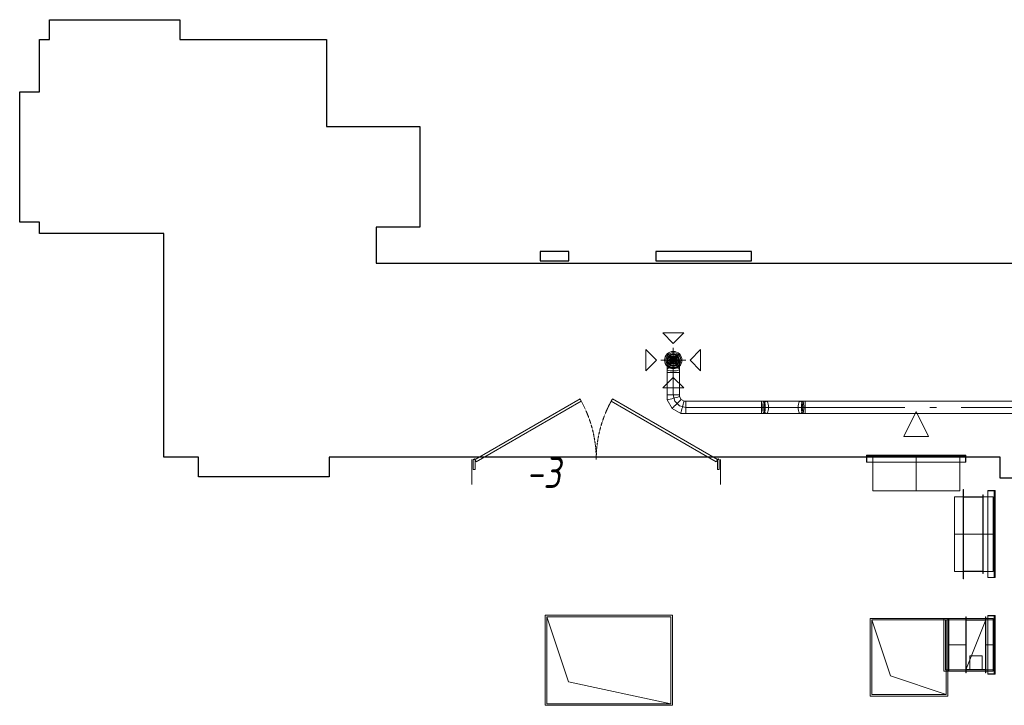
# Model space of a CAD drawing. Header units: millimetres. Extents: x -551130 to 178656, y -69521 to 202936.
# Tile 2 of 256: x -551130 to -543206, y 159355 to 164873. Entities that reach past the tile are written whole.
import ezdxf

# ---------------------------------------------------------------- set-up
doc = ezdxf.new("R2010")
doc.units = ezdxf.units.MM
doc.linetypes.add('-D1-02х01', pattern=[3, 2, -1])
doc.layers.get('Defpoints').update_dxf_attribs({"color": 31})
for name, color, linetype, lineweight in [('A-DOOR', 7, 'Continuous', 5), ('A-DOOR-IDEN', 7, 'Continuous', 9), ('wall_new', 152, 'Continuous', 30)]:
    doc.layers.add(name, color=color, linetype=linetype, lineweight=lineweight)
doc.layers.add('PDF7_Geometry', color=7, linetype='Continuous', true_color=0xaaaaaa)
doc.styles.add('fl_iso paper', font='isocpeur.ttf', dxfattribs={"width": 0.8, "oblique": 10})

# ---------------------------------------------------------------- blocks, each defined once
blk = doc.blocks.new('A_MEQ_DoorWall - ОВ-7358937-50_AS_M_L17')
at = {"layer": 'A-DOOR'}
for p, q in [((-5.6, 587.5), (-850, 100)), ((-840, 82.7), (4.4, 570.2)), ((4.4, 570.2), (-5.6, 587.5)), ((245.6, 570.2), (255.6, 587.5)), ((1090, 82.7), (245.6, 570.2)), ((255.6, 587.5), (1100, 100)), ((-875, 100), (-875, -100)), ((-850, 100), (-865, 100)), ((-865, 100), (-865, 20)), ((-850, 20), (-850, 100)), ((-850, 100), (-840, 82.7)), ((1100, 100), (1090, 82.7)), ((1115, 100), (1100, 100)), ((1100, 100), (1100, 20)), ((1115, 20), (1115, 100)), ((1125, 100), (1125, -100)), ((-865, 20), (-850, 20)), ((1100, 20), (1115, 20))]:
    blk.add_line(p, q, dxfattribs=at)
at = {"layer": 'A-DOOR', "linetype": '-D1-02х01'}
for centre, start, end in [((-850, 100), 360, 30), ((1100, 100), 150, 180)]:
    blk.add_arc(centre, 975, start, end, dxfattribs=at)
at = {"layer": 'A-DOOR'}
for centre in [(-855, 100), (1105, 100)]:
    blk.add_arc(centre, 5, 0, 180, dxfattribs=at)
blk = doc.blocks.new('ghftytytd')
at = {"layer": 'PDF7_Geometry', "color": 5, "lineweight": 18, "true_color": 0x0000ff}
for points in [[(10685.1, 20120), (10770, 20035.1), (10854.8, 20120)], [(10550.3, 19984.5), (10635.1, 19899.6), (10550.3, 19814.7)], [(10989.8, 19984.8), (10905, 19900), (10989.8, 19815.1)], [(10720, 19873.2), (10721.7, 19863.7), (10726.7, 19854.9), (10734.6, 19847.3), (10745, 19841.5), (10757.1, 19837.8), (10770, 19836.6), (10782.9, 19837.8), (10795, 19841.5), (10805.4, 19847.3), (10813.3, 19854.9), (10818.3, 19863.7), (10820, 19873.2), (10818.3, 19882.6), (10813.3, 19891.5), (10805.4, 19899), (10795, 19904.9), (10782.9, 19908.5), (10770, 19909.8), (10757.1, 19908.5), (10745, 19904.9), (10734.6, 19899), (10726.7, 19891.5), (10721.7, 19882.6)], [(10770, 19947.5), (10749.4, 19942.8), (10732.9, 19929.6), (10723.7, 19910.5), (10723.7, 19889.4), (10732.9, 19870.4), (10749.4, 19857.2), (10770, 19852.5), (10790.6, 19857.2), (10807.1, 19870.4), (10816.3, 19889.4), (10816.3, 19910.5), (10807.1, 19929.6), (10790.6, 19942.8)], [(10770, 19857.4), (10748.7, 19863.2), (10733.2, 19878.7), (10727.5, 19900), (10733.2, 19921.2), (10748.7, 19936.8), (10770, 19942.5), (10791.2, 19936.8), (10806.8, 19921.2), (10812.5, 19900), (10806.8, 19878.7), (10791.2, 19863.2)], [(10770, 19933.3), (10753.3, 19928.8), (10741.1, 19916.6), (10736.7, 19900), (10741.1, 19883.3), (10753.3, 19871.1), (10770, 19866.6), (10786.7, 19871.1), (10798.9, 19883.3), (10803.3, 19900), (10798.9, 19916.6), (10786.7, 19928.8)], [(10770, 19871.6), (10753.3, 19877), (10743.1, 19891.2), (10743.1, 19908.7), (10753.3, 19922.9), (10770, 19928.3), (10786.7, 19922.9), (10796.9, 19908.7), (10796.9, 19891.2), (10786.7, 19877)], [(10770, 19925), (10755.3, 19920.2), (10746.2, 19907.7), (10746.2, 19892.2), (10755.3, 19879.7), (10770, 19874.9), (10784.7, 19879.7), (10793.8, 19892.2), (10793.8, 19907.7), (10784.7, 19920.2)], [(10770, 19922), (10757.1, 19917.8), (10749, 19906.8), (10749, 19893.1), (10757.1, 19882.2), (10770, 19878), (10782.9, 19882.2), (10790.9, 19893.1), (10790.9, 19906.8), (10782.9, 19917.8)], [(10770, 19883), (10758, 19887.9), (10753, 19900), (10758, 19912), (10770, 19917), (10782, 19912), (10787, 19900), (10782, 19887.9)], [(10770, 19916.6), (10758.2, 19911.7), (10753.3, 19900), (10758.2, 19888.2), (10770, 19883.3), (10781.8, 19888.2), (10786.7, 19900), (10781.8, 19911.7)], [(10770, 19910), (10761.3, 19905), (10761.3, 19894.9), (10770, 19890), (10778.6, 19894.9), (10778.6, 19905)], [(10720, 19826.8), (10721.7, 19823.3), (10726.7, 19820.1), (10734.6, 19817.3), (10745, 19815.1), (10757.1, 19813.8), (10770, 19813.3), (10782.9, 19813.8), (10795, 19815.1), (10805.4, 19817.3), (10813.3, 19820.1), (10818.3, 19823.3), (10820, 19826.8), (10818.3, 19830.2), (10813.3, 19833.5), (10805.4, 19836.2), (10795, 19838.4), (10782.9, 19839.7), (10770, 19840.2), (10757.1, 19839.7), (10745, 19838.4), (10734.6, 19836.2), (10726.7, 19833.5), (10721.7, 19830.2)], [(10685.1, 19676), (10770, 19760.9), (10854.8, 19676)], [(10770, 19800), (10757.1, 19800), (10745, 19800), (10734.6, 19800), (10726.7, 19800), (10721.7, 19800), (10720, 19800), (10721.7, 19800), (10726.7, 19800), (10734.6, 19800), (10745, 19800), (10757.1, 19800)], [(10770, 19800), (10782.9, 19800), (10795, 19800), (10805.4, 19800), (10813.3, 19800), (10818.3, 19800), (10820, 19800), (10820, 19619.9), (10818.3, 19619.9), (10813.3, 19619.9), (10805.4, 19619.9), (10795, 19619.9), (10782.9, 19619.9), (10770, 19619.9)], [(10770, 19800), (10782.9, 19800), (10795, 19800), (10805.4, 19800), (10813.3, 19800), (10818.3, 19800), (10820, 19800), (10818.3, 19800), (10813.3, 19800), (10805.4, 19800), (10795, 19800), (10782.9, 19800)], [(10770, 19619.9), (10757.1, 19619.9), (10745, 19619.9), (10734.6, 19619.9), (10726.7, 19619.9), (10721.7, 19619.9), (10720, 19619.9), (10721.7, 19619.9), (10726.7, 19619.9), (10734.6, 19619.9), (10745, 19619.9), (10757.1, 19619.9)], [(10770, 19619.9), (10757.1, 19619.9), (10745, 19619.9), (10734.6, 19619.9), (10726.7, 19619.9), (10721.7, 19619.9), (10720, 19619.9), (10721.7, 19619.9), (10726.7, 19619.9), (10734.6, 19619.9), (10745, 19619.9), (10757.1, 19619.9)], [(10770, 19593.2), (10757.1, 19589.7), (10745, 19586.5), (10734.6, 19583.7), (10726.7, 19581.6), (10721.7, 19580.2), (10720, 19579.8), (10721.7, 19580.2), (10726.7, 19581.6), (10734.6, 19583.7), (10745, 19586.5), (10757.1, 19589.7)], [(10770, 19619.9), (10782.9, 19619.9), (10795, 19619.9), (10805.4, 19619.9), (10813.3, 19619.9), (10818.3, 19619.9), (10820, 19619.9), (10818.3, 19619.9), (10813.3, 19619.9), (10805.4, 19619.9), (10795, 19619.9), (10782.9, 19619.9)], [(10770, 19593.2), (10782.9, 19596.6), (10795, 19599.9), (10805.4, 19602.6), (10813.3, 19604.8), (10818.3, 19606.1), (10820, 19606.6), (10818.3, 19606.1), (10813.3, 19604.8), (10805.4, 19602.6), (10795, 19599.9), (10782.9, 19596.6)], [(10796.8, 19546.7), (10806.3, 19556.2), (10815.1, 19565.1), (10822.7, 19572.6), (10828.5, 19578.5), (10832.1, 19582.1), (10833.4, 19583.4), (10832.1, 19582.1), (10828.5, 19578.5), (10822.7, 19572.6), (10815.1, 19565.1), (10806.3, 19556.2)], [(10796.8, 19546.7), (10787.3, 19537.3), (10778.5, 19528.5), (10770.9, 19520.9), (10765.1, 19515.1), (10761.4, 19511.4), (10760.2, 19510.2), (10761.4, 19511.4), (10765.1, 19515.1), (10770.9, 19520.9), (10778.5, 19528.5), (10787.3, 19537.3)], [(10843.2, 19520), (10839.7, 19507), (10836.5, 19495), (10833.7, 19484.6), (10831.6, 19476.6), (10830.3, 19471.7), (10829.8, 19470), (10830.3, 19471.7), (10831.6, 19476.6), (10833.7, 19484.6), (10836.5, 19495), (10839.7, 19507)], [(10843.2, 19520), (10846.7, 19532.9), (10849.9, 19544.9), (10852.7, 19555.3), (10854.8, 19563.3), (10856.1, 19568.3), (10856.6, 19570), (10856.1, 19568.3), (10854.8, 19563.3), (10852.7, 19555.3), (10849.9, 19544.9), (10846.7, 19532.9)], [(11481.1, 19520), (11481.1, 19507), (11481.1, 19495), (11481.1, 19484.6), (11481.1, 19476.6), (11481.1, 19471.7), (11481.1, 19470), (11481.1, 19471.7), (11481.1, 19476.6), (11481.1, 19484.6), (11481.1, 19495), (11481.1, 19507), (11481.1, 19520), (11481.1, 19532.9), (11481.1, 19544.9), (11481.1, 19555.3), (11481.1, 19563.3), (11481.1, 19568.3), (11481.1, 19570), (11481.1, 19568.3), (11481.1, 19563.3), (11481.1, 19555.3), (11481.1, 19544.9), (11481.1, 19532.9)], [(11481.1, 19520), (11481.1, 19507), (11481.1, 19495), (11481.1, 19484.6), (11481.1, 19476.6), (11481.1, 19471.7), (11481.1, 19470), (11481.1, 19471.7), (11481.1, 19476.6), (11481.1, 19484.6), (11481.1, 19495), (11481.1, 19507)], [(11500.5, 19570), (11518.5, 19570), (11523.3, 19568.3), (11527.8, 19563.3), (11531.7, 19555.3), (11534.6, 19544.9), (11536.5, 19532.9), (11537.1, 19520), (11536.5, 19507), (11534.6, 19495), (11531.7, 19484.6), (11527.8, 19476.6), (11523.3, 19471.7), (11518.5, 19470), (11500.5, 19470), (11503, 19471.7), (11505.4, 19476.6), (11507.4, 19484.6), (11508.9, 19495), (11509.9, 19507), (11510.2, 19520), (11509.9, 19532.9), (11508.9, 19544.9), (11507.4, 19555.3), (11505.4, 19563.3), (11503, 19568.3)], [(11793, 19520), (11518.5, 19520)], [(11793, 19570), (11797.8, 19568.3), (11802.3, 19563.3), (11806.1, 19555.3), (11809.1, 19544.9), (11811, 19532.9), (11811.6, 19520), (11811, 19507), (11809.1, 19495), (11806.1, 19484.6), (11802.3, 19476.6), (11797.8, 19471.7), (11793, 19470), (11788.1, 19471.7), (11783.6, 19476.6), (11779.8, 19484.6), (11776.8, 19495), (11774.9, 19507), (11774.3, 19520), (11774.9, 19532.9), (11776.8, 19544.9), (11779.8, 19555.3), (11783.6, 19563.3), (11788.1, 19568.3)], [(11830.3, 19520), (11830.3, 19507), (11830.3, 19495), (11830.3, 19484.6), (11830.3, 19476.6), (11830.3, 19471.7), (11830.3, 19470), (11830.3, 19471.7), (11830.3, 19476.6), (11830.3, 19484.6), (11830.3, 19495), (11830.3, 19507), (11830.3, 19520), (11830.3, 19532.9), (11830.3, 19544.9), (11830.3, 19555.3), (11830.3, 19563.3), (11830.3, 19568.3), (11830.3, 19570), (11830.3, 19568.3), (11830.3, 19563.3), (11830.3, 19555.3), (11830.3, 19544.9), (11830.3, 19532.9)], [(11830.3, 19520), (11830.3, 19507), (11830.3, 19495), (11830.3, 19484.6), (11830.3, 19476.6), (11830.3, 19471.7), (11830.3, 19470), (11830.3, 19471.7), (11830.3, 19476.6), (11830.3, 19484.6), (11830.3, 19495), (11830.3, 19507)], [(12834.5, 19520), (12887.4, 19520)], [(13087.4, 19520), (14087.5, 19520)]]:
    blk.add_lwpolyline(points, close=True, dxfattribs=at)
for points in [[(10700, 19900, 0.999748), (10840, 19900, 0.999748)], [(10710, 19900, 1.000294), (10830, 19900, 1.000294)]]:
    blk.add_lwpolyline(points, format="xyb", close=True, dxfattribs=at)
for points in [[(10770, 19800), (10770, 20000)], [(10670, 19900), (10870, 19900)], [(10770, 19949.9), (10757.1, 19948.3), (10745, 19943.3), (10734.6, 19935.3), (10726.7, 19925), (10721.7, 19912.9), (10720, 19900), (10721.7, 19912.9), (10726.7, 19925), (10734.6, 19935.3), (10745, 19943.3), (10757.1, 19948.3), (10770, 19949.9), (10782.9, 19948.3), (10795, 19943.3), (10805.4, 19935.3), (10813.3, 19925), (10818.3, 19912.9), (10820, 19900), (10818.3, 19912.9), (10813.3, 19925), (10805.4, 19935.3), (10795, 19943.3), (10782.9, 19948.3), (10770, 19949.9), (10791.6, 19937.5), (10791.6, 19912.4), (10770, 19900), (10748.3, 19887.5), (10748.3, 19862.5), (10770, 19850), (10770, 19886.6), (10770, 19900)], [(10820, 19900), (10805.4, 19935.3), (10770, 19949.9), (10734.6, 19935.3), (10720, 19900)], [(10720, 19900), (10734.6, 19864.6), (10770, 19850), (10805.4, 19864.6), (10820, 19900)], [(10870, 19520), (10870, 19507), (10870, 19495), (10870, 19484.6), (10870, 19476.6), (10870, 19471.7), (10870, 19470), (10870, 19471.7), (10870, 19476.6), (10870, 19484.6), (10870, 19495), (10870, 19507), (10870, 19520), (11481.1, 19520), (11481.1, 19532.9), (11481.1, 19544.9), (11481.1, 19555.3), (11481.1, 19563.3), (11481.1, 19568.3), (11481.1, 19570), (11500.5, 19570), (11498, 19568.3), (11495.7, 19563.3), (11493.6, 19555.3), (11492.1, 19544.9), (11491.1, 19532.9), (11490.8, 19520), (11491.1, 19507), (11492.1, 19495), (11493.6, 19484.6), (11495.7, 19476.6), (11498, 19471.7), (11500.5, 19470), (11481.1, 19470), (10870, 19470), (10829.8, 19470), (10760.2, 19510.2), (10720, 19579.8), (10720, 19619.9), (10720, 19800), (10720, 19826.8), (10720, 19873.2), (10720, 19900), (10721.7, 19887), (10726.7, 19874.9), (10734.6, 19864.6), (10745, 19856.7), (10757.1, 19851.7), (10770, 19850), (10757.1, 19851.7), (10745, 19856.7), (10734.6, 19864.6), (10726.7, 19874.9), (10721.7, 19887), (10720, 19900)], [(10770, 19850), (10782.9, 19851.7), (10795, 19856.7), (10805.4, 19864.6), (10813.3, 19874.9), (10818.3, 19887), (10820, 19900)], [(10820, 19900), (10818.3, 19887), (10813.3, 19874.9), (10805.4, 19864.6), (10795, 19856.7), (10782.9, 19851.7), (10770, 19850)], [(10820, 19873.2), (10820, 19900)], [(10770, 19800), (10770, 19850)], [(10820, 19826.8), (10820, 19873.2)], [(10820, 19800), (10820, 19826.8)], [(10720, 19800), (10721.7, 19800), (10726.7, 19800), (10734.6, 19800), (10745, 19800), (10757.1, 19800), (10770, 19800)], [(10770, 19800), (10757.1, 19800), (10745, 19800), (10734.6, 19800), (10726.7, 19800), (10721.7, 19800), (10720, 19800)], [(10770, 19800), (10782.9, 19800), (10795, 19800), (10805.4, 19800), (10813.3, 19800), (10818.3, 19800), (10820, 19800)], [(10770, 19619.9), (10770, 19800)], [(10770, 19619.9), (10783.4, 19570)], [(10770, 19619.9), (10782.9, 19619.9), (10795, 19619.9), (10805.4, 19619.9), (10813.3, 19619.9), (10818.3, 19619.9), (10820, 19619.9)], [(10820, 19606.6), (10820, 19619.9)], [(10833.4, 19583.4), (10820, 19606.6)], [(10856.6, 19570), (10833.4, 19583.4)], [(10783.4, 19570), (10820, 19533.4)], [(10820, 19533.4), (10870, 19520)], [(10870, 19570), (10856.6, 19570)], [(10870, 19520), (10870, 19532.9), (10870, 19544.9), (10870, 19555.3), (10870, 19563.3), (10870, 19568.3), (10870, 19570)], [(10870, 19570), (10870, 19568.3), (10870, 19563.3), (10870, 19555.3), (10870, 19544.9), (10870, 19532.9), (10870, 19520)], [(11481.1, 19570), (10870, 19570)], [(10870, 19570), (10870, 19568.3), (10870, 19563.3), (10870, 19555.3), (10870, 19544.9), (10870, 19532.9), (10870, 19520)], [(10870, 19520), (10870, 19532.9), (10870, 19544.9), (10870, 19555.3), (10870, 19563.3), (10870, 19568.3), (10870, 19570)], [(11481.1, 19520), (10870, 19520)], [(10870, 19520), (10870, 19507), (10870, 19495), (10870, 19484.6), (10870, 19476.6), (10870, 19471.7), (10870, 19470)], [(10870, 19470), (10870, 19471.7), (10870, 19476.6), (10870, 19484.6), (10870, 19495), (10870, 19507), (10870, 19520)], [(11481.1, 19570), (11481.1, 19568.3), (11481.1, 19563.3), (11481.1, 19555.3), (11481.1, 19544.9), (11481.1, 19532.9), (11481.1, 19520)], [(11518.5, 19520), (11500.1, 19520), (11481.1, 19520)], [(18250.4, 19570), (11830.3, 19570), (11830.3, 19568.3), (11830.3, 19563.3), (11830.3, 19555.3), (11830.3, 19544.9), (11830.3, 19532.9), (11830.3, 19520), (12634.5, 19520), (11830.3, 19520), (11830.3, 19532.9), (11830.3, 19544.9), (11830.3, 19555.3), (11830.3, 19563.3), (11830.3, 19568.3), (11830.3, 19570), (11810.9, 19570), (11813.4, 19568.3), (11815.8, 19563.3), (11817.8, 19555.3), (11819.3, 19544.9), (11820.3, 19532.9), (11820.6, 19520), (11820.3, 19507), (11819.3, 19495), (11817.8, 19484.6), (11815.8, 19476.6), (11813.4, 19471.7), (11810.9, 19470), (11808.4, 19471.7), (11806.1, 19476.6), (11804.1, 19484.6), (11802.5, 19495), (11801.6, 19507), (11801.2, 19520), (11801.6, 19532.9), (11802.5, 19544.9), (11804.1, 19555.3), (11806.1, 19563.3), (11808.4, 19568.3), (11810.9, 19570), (11793, 19570), (11518.5, 19570), (11513.6, 19568.3), (11509.1, 19563.3), (11505.3, 19555.3), (11502.3, 19544.9), (11500.5, 19532.9), (11499.8, 19520), (11500.5, 19507), (11502.3, 19495), (11505.3, 19484.6), (11509.1, 19476.6), (11513.6, 19471.7), (11518.5, 19470), (11523.3, 19471.7), (11527.8, 19476.6), (11531.7, 19484.6), (11534.6, 19495), (11536.5, 19507), (11537.1, 19520), (11536.5, 19532.9), (11534.6, 19544.9), (11531.7, 19555.3), (11527.8, 19563.3), (11523.3, 19568.3), (11518.5, 19570), (11513.6, 19568.3), (11509.1, 19563.3), (11505.3, 19555.3), (11502.3, 19544.9), (11500.5, 19532.9), (11499.8, 19520), (11500.5, 19507), (11502.3, 19495), (11505.3, 19484.6), (11509.1, 19476.6), (11513.6, 19471.7), (11518.5, 19470), (11793, 19470), (11797.8, 19471.7), (11802.3, 19476.6), (11806.1, 19484.6), (11809.1, 19495), (11811, 19507), (11811.6, 19520), (11811, 19532.9), (11809.1, 19544.9), (11806.1, 19555.3), (11802.3, 19563.3), (11797.8, 19568.3), (11793, 19570), (11788.1, 19568.3), (11783.6, 19563.3), (11779.8, 19555.3), (11776.8, 19544.9), (11774.9, 19532.9), (11774.3, 19520), (11774.9, 19507), (11776.8, 19495), (11779.8, 19484.6), (11783.6, 19476.6), (11788.1, 19471.7), (11793, 19470), (11810.9, 19470), (11830.3, 19470), (18250.4, 19470)], [(11793, 19520), (11811.3, 19520)], [(11811.3, 19520), (11830.3, 19520)]]:
    blk.add_lwpolyline(points, dxfattribs=at)
at = {"layer": 'PDF7_Geometry', "color": 3, "lineweight": 18, "true_color": 0x00ff00}
for points in [[(12625, 19285.8), (12725, 19485.8), (12825, 19285.8)], [(12825, 19285.8), (12625, 19285.8), (12725, 19485.8)], [(12325, 19135.8), (13125, 19135.8), (13125, 19077.8), (13125, 19135.8), (12325, 19135.8), (12325, 19077.8)], [(13123, 19077.8), (13123, 19127.8), (13123, 19077.8), (12327, 19077.8), (12327, 19127.8), (12327, 19077.8)], [(13123, 19127.8), (12327, 19127.8)], [(12356, 19127.8), (12356, 19135.8)], [(12366, 19135.8), (12365.8, 19135.8), (12365.3, 19135.8), (12364.5, 19135.8), (12363.5, 19135.8), (12362.3, 19135.8), (12361, 19135.8), (12359.7, 19135.8), (12358.5, 19135.8), (12357.5, 19135.8), (12356.6, 19135.8), (12356.1, 19135.8), (12356, 19135.8), (12356.1, 19135.8), (12356.6, 19135.8), (12357.5, 19135.8), (12358.5, 19135.8), (12359.7, 19135.8), (12361, 19135.8), (12362.3, 19135.8), (12363.5, 19135.8), (12364.5, 19135.8), (12365.3, 19135.8), (12365.8, 19135.8)], [(12356, 19127.8), (12356.1, 19127.8), (12356.6, 19127.8), (12357.5, 19127.8), (12358.5, 19127.8), (12359.7, 19127.8), (12361, 19127.8), (12362.3, 19127.8), (12363.5, 19127.8), (12364.5, 19127.8), (12365.3, 19127.8), (12365.8, 19127.8), (12366, 19127.8), (12365.8, 19127.8), (12365.3, 19127.8), (12364.5, 19127.8), (12363.5, 19127.8), (12362.3, 19127.8), (12361, 19127.8), (12359.7, 19127.8), (12358.5, 19127.8), (12357.5, 19127.8), (12356.6, 19127.8), (12356.1, 19127.8)], [(12366, 19135.8), (12366, 19127.8)], [(13075, 19127.8), (13075, 19135.8), (13075, 19127.8), (12375, 19127.8), (12375, 19135.8), (12375, 19127.8)], [(13075, 19135.8), (12375, 19135.8)], [(12375, 19120.8), (13075, 19120.8)], [(12375, 18847.8), (12375, 19120.8)], [(13075, 18847.8), (13075, 19120.8)], [(13084, 19127.8), (13084, 19135.8)], [(13094, 19135.8), (13093.8, 19135.8), (13093.3, 19135.8), (13092.5, 19135.8), (13091.5, 19135.8), (13090.3, 19135.8), (13089, 19135.8), (13087.7, 19135.8), (13086.5, 19135.8), (13085.4, 19135.8), (13084.7, 19135.8), (13084.2, 19135.8), (13084, 19135.8), (13084.2, 19135.8), (13084.7, 19135.8), (13085.4, 19135.8), (13086.5, 19135.8), (13087.7, 19135.8), (13089, 19135.8), (13090.3, 19135.8), (13091.5, 19135.8), (13092.5, 19135.8), (13093.3, 19135.8), (13093.8, 19135.8)], [(13084, 19127.8), (13084.2, 19127.8), (13084.7, 19127.8), (13085.4, 19127.8), (13086.5, 19127.8), (13087.7, 19127.8), (13089, 19127.8), (13090.3, 19127.8), (13091.5, 19127.8), (13092.5, 19127.8), (13093.3, 19127.8), (13093.8, 19127.8), (13094, 19127.8), (13093.8, 19127.8), (13093.3, 19127.8), (13092.5, 19127.8), (13091.5, 19127.8), (13090.3, 19127.8), (13089, 19127.8), (13087.7, 19127.8), (13086.5, 19127.8), (13085.4, 19127.8), (13084.7, 19127.8), (13084.2, 19127.8)], [(13094, 19135.8), (13094, 19127.8)], [(13125, 19077.8), (12325, 19077.8)], [(13103, 18140), (13103, 18860), (13105, 18860), (13103, 18860), (13103, 18140), (13105, 18140)], [(13105, 18860), (13105, 18140)], [(12375, 18847.8), (13075, 18847.8)], [(13033, 18200), (13033, 18800)], [(13103, 18800.1), (13263, 18800.1)], [(13103, 18800.1), (13103, 18799.9)], [(13103, 18200), (13103, 18800)], [(13103, 18799.9), (13263, 18799.9)], [(13263, 18201.5), (13263, 18798.5), (13103, 18798.5), (13263, 18798.5), (13263, 18201.5), (13103, 18201.5)], [(13103, 18798.5), (13103, 18201.5)], [(13105, 18200), (13105, 18800), (13261, 18800), (13105, 18800), (13105, 18200), (13261, 18200)], [(13261, 18184), (13261, 18816), (13263, 18816), (13261, 18816), (13261, 18184), (13263, 18184), (13263, 18816), (13263, 18184)], [(13261, 18800), (13261, 18200)], [(13263, 18800.1), (13263, 18799.9)], [(13360.2, 18849.9), (13360.2, 18150), (13302.2, 18150), (13360.2, 18150), (13360.2, 18849.9), (13302.2, 18849.9)], [(13302.2, 18150), (13302.2, 18849.9)], [(13302.2, 18152), (13352.2, 18152), (13302.2, 18152), (13302.2, 18848), (13352.2, 18848), (13302.2, 18848)], [(13345.2, 18800), (13345.2, 18200)], [(13352.2, 18152), (13352.2, 18848)], [(13352.2, 18819), (13360.2, 18819)], [(13352.2, 18819), (13352.2, 18818.8), (13352.2, 18818.3), (13352.2, 18817.5), (13352.2, 18816.5), (13352.2, 18815.3), (13352.2, 18814), (13352.2, 18812.7), (13352.2, 18811.5), (13352.2, 18810.4), (13352.2, 18809.6), (13352.2, 18809.1), (13352.2, 18809), (13352.2, 18809.1), (13352.2, 18809.6), (13352.2, 18810.4), (13352.2, 18811.5), (13352.2, 18812.7), (13352.2, 18814), (13352.2, 18815.3), (13352.2, 18816.5), (13352.2, 18817.5), (13352.2, 18818.3), (13352.2, 18818.8)], [(13360.2, 18809), (13352.2, 18809)], [(13352.2, 18200), (13360.2, 18200), (13352.2, 18200), (13352.2, 18800), (13360.2, 18800), (13352.2, 18800)], [(13360.2, 18809), (13360.2, 18809.1), (13360.2, 18809.6), (13360.2, 18810.4), (13360.2, 18811.5), (13360.2, 18812.7), (13360.2, 18814), (13360.2, 18815.3), (13360.2, 18816.5), (13360.2, 18817.5), (13360.2, 18818.3), (13360.2, 18818.8), (13360.2, 18819), (13360.2, 18818.8), (13360.2, 18818.3), (13360.2, 18817.5), (13360.2, 18816.5), (13360.2, 18815.3), (13360.2, 18814), (13360.2, 18812.7), (13360.2, 18811.5), (13360.2, 18810.4), (13360.2, 18809.6), (13360.2, 18809.1)], [(13360.2, 18200), (13360.2, 18800)], [(13103, 18200), (13033, 18200)], [(13103, 18200.1), (13263, 18200.1)], [(13103, 18200.1), (13103, 18199.9)], [(13103, 18200), (13345.2, 18200)], [(13103, 18199.9), (13263, 18199.9)], [(13263, 18200.1), (13263, 18199.9)], [(13352.2, 18191), (13360.2, 18191)], [(13352.2, 18191), (13352.2, 18190.8), (13352.2, 18190.3), (13352.2, 18189.5), (13352.2, 18188.5), (13352.2, 18187.3), (13352.2, 18186), (13352.2, 18184.7), (13352.2, 18183.5), (13352.2, 18182.4), (13352.2, 18181.6), (13352.2, 18181.1), (13352.2, 18181), (13352.2, 18181.1), (13352.2, 18181.6), (13352.2, 18182.4), (13352.2, 18183.5), (13352.2, 18184.7), (13352.2, 18186), (13352.2, 18187.3), (13352.2, 18188.5), (13352.2, 18189.5), (13352.2, 18190.3), (13352.2, 18190.8)], [(13360.2, 18181), (13352.2, 18181)], [(13360.2, 18181), (13360.2, 18181.1), (13360.2, 18181.6), (13360.2, 18182.4), (13360.2, 18183.5), (13360.2, 18184.7), (13360.2, 18186), (13360.2, 18187.3), (13360.2, 18188.5), (13360.2, 18189.5), (13360.2, 18190.3), (13360.2, 18190.8), (13360.2, 18191), (13360.2, 18190.8), (13360.2, 18190.3), (13360.2, 18189.5), (13360.2, 18188.5), (13360.2, 18187.3), (13360.2, 18186), (13360.2, 18184.7), (13360.2, 18183.5), (13360.2, 18182.4), (13360.2, 18181.6), (13360.2, 18181.1)], [(13127.8, 17833.8), (13127.8, 17383.9), (13125.8, 17383.9), (13127.8, 17383.9), (13127.8, 17833.8), (13125.8, 17833.8), (13125.8, 17383.9), (13125.8, 17833.8)], [(13285.7, 17833.8), (13285.7, 17383.9), (13283.8, 17383.9), (13285.7, 17383.9), (13285.7, 17833.8), (13283.8, 17833.8)], [(13283.8, 17383.9), (13283.8, 17833.8)], [(13360.3, 17844.9), (13360.3, 17372.9), (13302.3, 17372.9), (13360.3, 17372.9), (13360.3, 17844.9), (13302.3, 17844.9)], [(13302.3, 17372.9), (13302.3, 17844.9)], [(13302.3, 17374.9), (13352.4, 17374.9), (13302.3, 17374.9), (13302.3, 17842.8), (13352.4, 17842.8), (13302.3, 17842.8)], [(13352.4, 17374.9), (13352.4, 17842.8)], [(12354.3, 17195.9), (12980.3, 17195.9), (12980.3, 17821.8), (12354.3, 17821.8)], [(12354.3, 17195.9), (12354.3, 17821.8), (12980.3, 17821.8), (12980.3, 17195.9)], [(12367.4, 17808.8), (12967.4, 17808.8), (12967.4, 17208.8), (12517.4, 17358.8)], [(12987.4, 17821.8), (12948.2, 17821.8)], [(12948.2, 17395.9), (12948.2, 17821.8)], [(12961.3, 17408.8), (12961.3, 17808.8)], [(12987.4, 17808.8), (12961.3, 17808.8), (12987.4, 17808.8), (12987.4, 17408.8), (12961.3, 17408.8), (12987.4, 17408.8)], [(12987.4, 17821.8), (12987.4, 17395.9)], [(13125.8, 17821.8), (12987.4, 17821.8)], [(12987.4, 17408.8), (12987.4, 17808.8)], [(13125.8, 17808.8), (12987.4, 17808.8)], [(13125.8, 17821.8), (13125.8, 17395.9)], [(13285.7, 17821.8), (13125.8, 17821.8)], [(13285.7, 17808.9), (13125.8, 17808.9)], [(13285.7, 17808.8), (13125.8, 17808.8)], [(13125.8, 17408.8), (13125.8, 17808.8)], [(13125.8, 17807.3), (13125.8, 17410.4), (13285.7, 17410.4), (13125.8, 17410.4), (13125.8, 17807.3), (13285.7, 17807.3)], [(13283.8, 17808.8), (13283.8, 17408.8), (13127.8, 17408.8), (13283.8, 17408.8), (13283.8, 17808.8), (13127.8, 17808.8)], [(13127.8, 17408.8), (13127.8, 17808.8)], [(13285.7, 17821.8), (13345.3, 17821.8)], [(13285.7, 17808.8), (13285.7, 17808.9)], [(13285.7, 17808.8), (13285.7, 17408.8)], [(13285.7, 17808.8), (13345.3, 17808.8)], [(13285.7, 17410.4), (13285.7, 17807.3)], [(13345.3, 17395.9), (13345.3, 17821.8)], [(13345.3, 17808.8), (13345.3, 17408.8)], [(13352.4, 17827.8), (13360.3, 17827.8)], [(13352.4, 17827.8), (13352.4, 17827.7), (13352.4, 17827.2), (13352.4, 17826.4), (13352.4, 17825.3), (13352.4, 17824.1), (13352.4, 17822.8), (13352.4, 17821.6), (13352.4, 17820.3), (13352.4, 17819.3), (13352.4, 17818.5), (13352.4, 17818), (13352.4, 17817.9), (13352.4, 17818), (13352.4, 17818.5), (13352.4, 17819.3), (13352.4, 17820.3), (13352.4, 17821.6), (13352.4, 17822.8), (13352.4, 17824.1), (13352.4, 17825.3), (13352.4, 17826.4), (13352.4, 17827.2), (13352.4, 17827.7)], [(13360.3, 17817.9), (13352.4, 17817.9)], [(13352.4, 17408.8), (13360.3, 17408.8), (13352.4, 17408.8), (13352.4, 17808.8), (13360.3, 17808.8), (13352.4, 17808.8)], [(13360.3, 17817.9), (13360.3, 17818), (13360.3, 17818.5), (13360.3, 17819.3), (13360.3, 17820.3), (13360.3, 17821.6), (13360.3, 17822.8), (13360.3, 17824.1), (13360.3, 17825.3), (13360.3, 17826.4), (13360.3, 17827.2), (13360.3, 17827.7), (13360.3, 17827.8), (13360.3, 17827.7), (13360.3, 17827.2), (13360.3, 17826.4), (13360.3, 17825.3), (13360.3, 17824.1), (13360.3, 17822.8), (13360.3, 17821.6), (13360.3, 17820.3), (13360.3, 17819.3), (13360.3, 17818.5), (13360.3, 17818)], [(13360.3, 17408.8), (13360.3, 17808.8)], [(13255.8, 17520.8), (13155.7, 17520.8)], [(13155.7, 17410.8), (13155.7, 17520.8)], [(12987.4, 17395.9), (12948.2, 17395.9)], [(13125.8, 17408.8), (12987.4, 17408.8)], [(13125.8, 17395.9), (12987.4, 17395.9)], [(13285.7, 17408.9), (13125.8, 17408.9)], [(13285.7, 17408.7), (13125.8, 17408.7)], [(13255.8, 17410.8), (13155.7, 17410.8)], [(13285.7, 17408.7), (13285.7, 17408.9)], [(13352.4, 17399.8), (13360.3, 17399.8)], [(13352.4, 17399.8), (13352.4, 17399.7), (13352.4, 17399.2), (13352.4, 17398.4), (13352.4, 17397.3), (13352.4, 17396.1), (13352.4, 17394.8), (13352.4, 17393.6), (13352.4, 17392.4), (13352.4, 17391.3), (13352.4, 17390.5), (13352.4, 17390), (13352.4, 17389.9), (13352.4, 17390), (13352.4, 17390.5), (13352.4, 17391.3), (13352.4, 17392.4), (13352.4, 17393.6), (13352.4, 17394.8), (13352.4, 17396.1), (13352.4, 17397.3), (13352.4, 17398.4), (13352.4, 17399.2), (13352.4, 17399.7)], [(13360.3, 17389.9), (13352.4, 17389.9)], [(13360.3, 17389.9), (13360.3, 17390), (13360.3, 17390.5), (13360.3, 17391.3), (13360.3, 17392.4), (13360.3, 17393.6), (13360.3, 17394.8), (13360.3, 17396.1), (13360.3, 17397.3), (13360.3, 17398.4), (13360.3, 17399.2), (13360.3, 17399.7), (13360.3, 17399.8), (13360.3, 17399.7), (13360.3, 17399.2), (13360.3, 17398.4), (13360.3, 17397.3), (13360.3, 17396.1), (13360.3, 17394.8), (13360.3, 17393.6), (13360.3, 17392.4), (13360.3, 17391.3), (13360.3, 17390.5), (13360.3, 17390)]]:
    blk.add_lwpolyline(points, close=True, dxfattribs=at)
for points in [[(12366, 19135.8), (12365.8, 19135.8), (12365.3, 19135.8), (12364.5, 19135.8), (12363.5, 19135.8), (12362.3, 19135.8), (12361, 19135.8), (12359.7, 19135.8), (12358.5, 19135.8), (12357.5, 19135.8), (12356.6, 19135.8), (12356.1, 19135.8), (12356, 19135.8)], [(12356, 19135.8), (12356.1, 19135.8), (12356.6, 19135.8), (12357.5, 19135.8), (12358.5, 19135.8), (12359.7, 19135.8), (12361, 19135.8), (12362.3, 19135.8), (12363.5, 19135.8), (12364.5, 19135.8), (12365.3, 19135.8), (12365.8, 19135.8), (12366, 19135.8)], [(12356, 19127.8), (12356.1, 19127.8), (12356.6, 19127.8), (12357.5, 19127.8), (12358.5, 19127.8), (12359.7, 19127.8), (12361, 19127.8), (12362.3, 19127.8), (12363.5, 19127.8), (12364.5, 19127.8), (12365.3, 19127.8), (12365.8, 19127.8), (12366, 19127.8)], [(12366, 19127.8), (12365.8, 19127.8), (12365.3, 19127.8), (12364.5, 19127.8), (12363.5, 19127.8), (12362.3, 19127.8), (12361, 19127.8), (12359.7, 19127.8), (12358.5, 19127.8), (12357.5, 19127.8), (12356.6, 19127.8), (12356.1, 19127.8), (12356, 19127.8)], [(12725, 18847.8), (12725, 19120.8)], [(13094, 19135.8), (13093.8, 19135.8), (13093.3, 19135.8), (13092.5, 19135.8), (13091.5, 19135.8), (13090.3, 19135.8), (13089, 19135.8), (13087.7, 19135.8), (13086.5, 19135.8), (13085.4, 19135.8), (13084.7, 19135.8), (13084.2, 19135.8), (13084, 19135.8)], [(13084, 19135.8), (13084.2, 19135.8), (13084.7, 19135.8), (13085.4, 19135.8), (13086.5, 19135.8), (13087.7, 19135.8), (13089, 19135.8), (13090.3, 19135.8), (13091.5, 19135.8), (13092.5, 19135.8), (13093.3, 19135.8), (13093.8, 19135.8), (13094, 19135.8)], [(13084, 19127.8), (13084.2, 19127.8), (13084.7, 19127.8), (13085.4, 19127.8), (13086.5, 19127.8), (13087.7, 19127.8), (13089, 19127.8), (13090.3, 19127.8), (13091.5, 19127.8), (13092.5, 19127.8), (13093.3, 19127.8), (13093.8, 19127.8), (13094, 19127.8)], [(13094, 19127.8), (13093.8, 19127.8), (13093.3, 19127.8), (13092.5, 19127.8), (13091.5, 19127.8), (13090.3, 19127.8), (13089, 19127.8), (13087.7, 19127.8), (13086.5, 19127.8), (13085.4, 19127.8), (13084.7, 19127.8), (13084.2, 19127.8), (13084, 19127.8)], [(13033, 18800), (13103, 18800)], [(13033, 18800), (13103, 18800)], [(13103, 18800), (13263, 18800)], [(13263, 18800), (13103, 18800)], [(13103, 18200), (13103, 18800)], [(13103, 18800), (13263, 18800)], [(13263, 18800), (13103, 18800)], [(13103, 18800), (13103, 18200)], [(13103, 18200), (13103, 18800)], [(13103, 18800), (13263, 18800)], [(13103, 18200), (13103, 18800)], [(13103, 18800), (13263, 18800)], [(13263, 18800), (13103, 18800)], [(13103, 18800), (13103, 18200)], [(13103, 18200), (13103, 18800)], [(13103, 18800), (13263, 18800)], [(13103, 18800), (13103, 18200)], [(13103, 18200), (13103, 18800)], [(13103, 18800), (13345.2, 18800)], [(13345.2, 18800), (13103, 18800)], [(13263, 18800), (13263, 18200)], [(13263, 18200), (13263, 18800)], [(13263, 18800), (13263, 18200)], [(13263, 18800), (13263, 18200)], [(13263, 18200), (13263, 18800)], [(13263, 18800), (13263, 18200)], [(13352.2, 18819), (13352.2, 18818.8), (13352.2, 18818.3), (13352.2, 18817.5), (13352.2, 18816.5), (13352.2, 18815.3), (13352.2, 18814), (13352.2, 18812.7), (13352.2, 18811.5), (13352.2, 18810.4), (13352.2, 18809.6), (13352.2, 18809.1), (13352.2, 18809)], [(13352.2, 18809), (13352.2, 18809.1), (13352.2, 18809.6), (13352.2, 18810.4), (13352.2, 18811.5), (13352.2, 18812.7), (13352.2, 18814), (13352.2, 18815.3), (13352.2, 18816.5), (13352.2, 18817.5), (13352.2, 18818.3), (13352.2, 18818.8), (13352.2, 18819)], [(13360.2, 18809), (13360.2, 18809.1), (13360.2, 18809.6), (13360.2, 18810.4), (13360.2, 18811.5), (13360.2, 18812.7), (13360.2, 18814), (13360.2, 18815.3), (13360.2, 18816.5), (13360.2, 18817.5), (13360.2, 18818.3), (13360.2, 18818.8), (13360.2, 18819)], [(13360.2, 18819), (13360.2, 18818.8), (13360.2, 18818.3), (13360.2, 18817.5), (13360.2, 18816.5), (13360.2, 18815.3), (13360.2, 18814), (13360.2, 18812.7), (13360.2, 18811.5), (13360.2, 18810.4), (13360.2, 18809.6), (13360.2, 18809.1), (13360.2, 18809)], [(13345.2, 18499.9), (13103, 18499.9), (13033, 18499.9)], [(13103, 18200), (13263, 18200)], [(13263, 18200), (13103, 18200)], [(13263, 18200), (13103, 18200)], [(13103, 18200), (13263, 18200)], [(13263, 18200), (13103, 18200)], [(13263, 18200), (13103, 18200)], [(13103, 18200), (13263, 18200)], [(13263, 18200), (13103, 18200)], [(13352.2, 18191), (13352.2, 18190.8), (13352.2, 18190.3), (13352.2, 18189.5), (13352.2, 18188.5), (13352.2, 18187.3), (13352.2, 18186), (13352.2, 18184.7), (13352.2, 18183.5), (13352.2, 18182.4), (13352.2, 18181.6), (13352.2, 18181.1), (13352.2, 18181)], [(13352.2, 18181), (13352.2, 18181.1), (13352.2, 18181.6), (13352.2, 18182.4), (13352.2, 18183.5), (13352.2, 18184.7), (13352.2, 18186), (13352.2, 18187.3), (13352.2, 18188.5), (13352.2, 18189.5), (13352.2, 18190.3), (13352.2, 18190.8), (13352.2, 18191)], [(13360.2, 18181), (13360.2, 18181.1), (13360.2, 18181.6), (13360.2, 18182.4), (13360.2, 18183.5), (13360.2, 18184.7), (13360.2, 18186), (13360.2, 18187.3), (13360.2, 18188.5), (13360.2, 18189.5), (13360.2, 18190.3), (13360.2, 18190.8), (13360.2, 18191)], [(13360.2, 18191), (13360.2, 18190.8), (13360.2, 18190.3), (13360.2, 18189.5), (13360.2, 18188.5), (13360.2, 18187.3), (13360.2, 18186), (13360.2, 18184.7), (13360.2, 18183.5), (13360.2, 18182.4), (13360.2, 18181.6), (13360.2, 18181.1), (13360.2, 18181)], [(12354.3, 17821.8), (12354.3, 17821.8)], [(12367.4, 17808.8), (12367.4, 17208.8), (12967.4, 17208.8)], [(12980.3, 17821.8), (12980.3, 17821.8)], [(12987.4, 17395.9), (12987.4, 17821.8)], [(12987.4, 17821.8), (12987.4, 17395.9)], [(13125.8, 17395.9), (13125.8, 17821.8)], [(13125.8, 17821.8), (13125.8, 17395.9)], [(13125.8, 17808.9), (13125.8, 17808.8)], [(13285.7, 17808.8), (13125.8, 17808.8)], [(13125.8, 17808.8), (13285.7, 17808.8)], [(13125.8, 17408.8), (13125.8, 17808.8)], [(13125.8, 17808.8), (13285.7, 17808.8)], [(13285.7, 17808.8), (13125.8, 17408.8)], [(13125.8, 17408.8), (13285.7, 17808.8)], [(13125.8, 17408.8), (13125.8, 17808.8)], [(13125.8, 17808.8), (13285.7, 17808.8)], [(13285.7, 17808.8), (13125.8, 17408.8)], [(13125.8, 17408.8), (13285.7, 17808.8)], [(13285.7, 17395.9), (13285.7, 17821.8)], [(13285.7, 17821.8), (13285.7, 17395.9)], [(13285.7, 17395.9), (13285.7, 17821.8)], [(13285.7, 17821.8), (13285.7, 17395.9)], [(13285.7, 17808.8), (13285.7, 17408.8)], [(13285.7, 17408.8), (13285.7, 17808.8)], [(13285.7, 17808.8), (13285.7, 17408.8)], [(13285.7, 17808.8), (13285.7, 17408.8)], [(13285.7, 17408.8), (13285.7, 17808.8)], [(13285.7, 17808.8), (13285.7, 17408.8)], [(13352.4, 17827.8), (13352.4, 17827.7), (13352.4, 17827.2), (13352.4, 17826.4), (13352.4, 17825.3), (13352.4, 17824.1), (13352.4, 17822.8), (13352.4, 17821.6), (13352.4, 17820.3), (13352.4, 17819.3), (13352.4, 17818.5), (13352.4, 17818), (13352.4, 17817.9)], [(13352.4, 17817.9), (13352.4, 17818), (13352.4, 17818.5), (13352.4, 17819.3), (13352.4, 17820.3), (13352.4, 17821.6), (13352.4, 17822.8), (13352.4, 17824.1), (13352.4, 17825.3), (13352.4, 17826.4), (13352.4, 17827.2), (13352.4, 17827.7), (13352.4, 17827.8)], [(13360.3, 17817.9), (13360.3, 17818), (13360.3, 17818.5), (13360.3, 17819.3), (13360.3, 17820.3), (13360.3, 17821.6), (13360.3, 17822.8), (13360.3, 17824.1), (13360.3, 17825.3), (13360.3, 17826.4), (13360.3, 17827.2), (13360.3, 17827.7), (13360.3, 17827.8)], [(13360.3, 17827.8), (13360.3, 17827.7), (13360.3, 17827.2), (13360.3, 17826.4), (13360.3, 17825.3), (13360.3, 17824.1), (13360.3, 17822.8), (13360.3, 17821.6), (13360.3, 17820.3), (13360.3, 17819.3), (13360.3, 17818.5), (13360.3, 17818), (13360.3, 17817.9)], [(13125.8, 17608.8), (12987.4, 17608.8)], [(13285.7, 17608.8), (13345.3, 17608.8)], [(13255.8, 17410.8), (13255.8, 17520.8)], [(13255.8, 17520.8), (13255.8, 17410.8)], [(13125.8, 17408.9), (13125.8, 17408.7)], [(13285.7, 17408.8), (13125.8, 17408.8)], [(13125.8, 17408.8), (13285.7, 17408.8)], [(13285.7, 17408.8), (13125.8, 17408.8)], [(13125.8, 17408.8), (13285.7, 17408.8)], [(13285.7, 17408.8), (13125.8, 17408.8)], [(13285.7, 17408.8), (13125.8, 17408.8)], [(13125.8, 17408.8), (13285.7, 17408.8)], [(13285.7, 17408.8), (13125.8, 17408.8)], [(13285.7, 17395.9), (13125.8, 17395.9)], [(13125.8, 17395.9), (13285.7, 17395.9)], [(13345.3, 17408.8), (13285.7, 17408.8)], [(13345.3, 17408.8), (13285.7, 17408.8)], [(13285.7, 17395.9), (13345.3, 17395.9)], [(13345.3, 17395.9), (13285.7, 17395.9)], [(13352.4, 17399.8), (13352.4, 17399.7), (13352.4, 17399.2), (13352.4, 17398.4), (13352.4, 17397.3), (13352.4, 17396.1), (13352.4, 17394.8), (13352.4, 17393.6), (13352.4, 17392.4), (13352.4, 17391.3), (13352.4, 17390.5), (13352.4, 17390), (13352.4, 17389.9)], [(13352.4, 17389.9), (13352.4, 17390), (13352.4, 17390.5), (13352.4, 17391.3), (13352.4, 17392.4), (13352.4, 17393.6), (13352.4, 17394.8), (13352.4, 17396.1), (13352.4, 17397.3), (13352.4, 17398.4), (13352.4, 17399.2), (13352.4, 17399.7), (13352.4, 17399.8)], [(13360.3, 17389.9), (13360.3, 17390), (13360.3, 17390.5), (13360.3, 17391.3), (13360.3, 17392.4), (13360.3, 17393.6), (13360.3, 17394.8), (13360.3, 17396.1), (13360.3, 17397.3), (13360.3, 17398.4), (13360.3, 17399.2), (13360.3, 17399.7), (13360.3, 17399.8)], [(13360.3, 17399.8), (13360.3, 17399.7), (13360.3, 17399.2), (13360.3, 17398.4), (13360.3, 17397.3), (13360.3, 17396.1), (13360.3, 17394.8), (13360.3, 17393.6), (13360.3, 17392.4), (13360.3, 17391.3), (13360.3, 17390.5), (13360.3, 17390), (13360.3, 17389.9)], [(12354.3, 17195.9), (12354.3, 17195.9)], [(12980.3, 17195.9), (12980.3, 17195.9)]]:
    blk.add_lwpolyline(points, dxfattribs=at)
at = {"layer": 'PDF7_Geometry', "color": 16, "lineweight": 18, "true_color": 0x800000}
for points in [[(9738.2, 17122.1), (10764.2, 17122.1), (10764.2, 17848), (9738.2, 17848)], [(10764.2, 17122.1), (9738.2, 17122.1), (9738.2, 17848), (10764.2, 17848)], [(9751.2, 17135), (10751.2, 17135), (9926.2, 17310.1), (9751.2, 17835)]]:
    blk.add_lwpolyline(points, close=True, dxfattribs=at)
blk.add_lwpolyline([(9751.2, 17835), (10751.2, 17835), (10751.2, 17135)], dxfattribs=at)
at = {"layer": 'PDF7_Geometry', "color": 5, "lineweight": 18, "true_color": 0x0000ff}
for centre, radius, start, end in [((10770, 19899.9), 70, 0.01444, 179.98556), ((10770, 19900), 70, 180.01444, 359.98556), ((10770, 19900), 60, 359.98315, 180.01685), ((10770, 19899.9), 60, 179.98315, 0.01685), ((10770, 19899.9), 50, 0.02021, 179.97979), ((10770, 19899.9), 50, 0.02021, 179.97979), ((10770, 19899.9), 50, 0.02021, 179.97979), ((10770, 19899.9), 50, 0.02021, 179.97979), ((10770, 19900), 50, 180.02021, 359.97979), ((10770, 19900), 50, 180.02021, 359.97979), ((10770, 19900), 50, 180.02021, 359.97979), ((10770, 19900), 50, 180.02021, 359.97979)]:
    blk.add_arc(centre, radius, start, end, dxfattribs=at)

msp = doc.modelspace()

# ---------------------------------------------------------------- linework, layer by layer
at = {"layer": 'Defpoints'}
msp.add_lwpolyline([(-541790, 161183.3), (-543240, 161183.3), (-543240, 161353.3), (-548640, 161353.3), (-548640, 161193.2), (-549690, 161193.5), (-549690, 161353.3), (-549970, 161353.3), (-549970, 163153.3), (-550970, 163153.3), (-550970, 163243.3), (-551129.9, 163243.3), (-551130, 164293.3), (-550970, 164293.3), (-550970, 164713.3), (-550890, 164713.3), (-550890, 164873.3), (-549840, 164873.3), (-549840, 164713.3), (-548660, 164713.3), (-548660, 164013.3), (-547910, 164013.3), (-547910, 163203.3), (-548260, 163203.3), (-548260, 162913.3), (-542590, 162913.3)], dxfattribs=at)
at = {"layer": 'wall_new', "color": 212, "lineweight": 30, "true_color": 0xb800b8}
for points in [[(-546940, 162933.3), (-546710, 162933.3), (-546710, 163008.3), (-546940, 163008.3)], [(-546010, 162933.3), (-545240, 162933.3), (-545240, 163008.3), (-546010, 163008.3)]]:
    msp.add_lwpolyline(points, close=True, dxfattribs=at)

# ---------------------------------------------------------------- block references
msp.add_blockref('ghftytytd', (-556640, 142233.3))
at = {"layer": 'A-DOOR', "color": 8, "true_color": 0x7f7f7f}
msp.add_blockref('A_MEQ_DoorWall - ОВ-7358937-50_AS_M_L17', (-546615, 161233.3), dxfattribs=at)

# ---------------------------------------------------------------- texts
at = {"layer": 'A-DOOR-IDEN', "lineweight": 5, "insert": (-547051.4, 161354.3), "char_height": 250, "width": 228.481, "attachment_point": 1, "style": 'fl_iso paper'}
msp.add_mtext('-3', dxfattribs=at)

doc.saveas('drawing.dxf')
